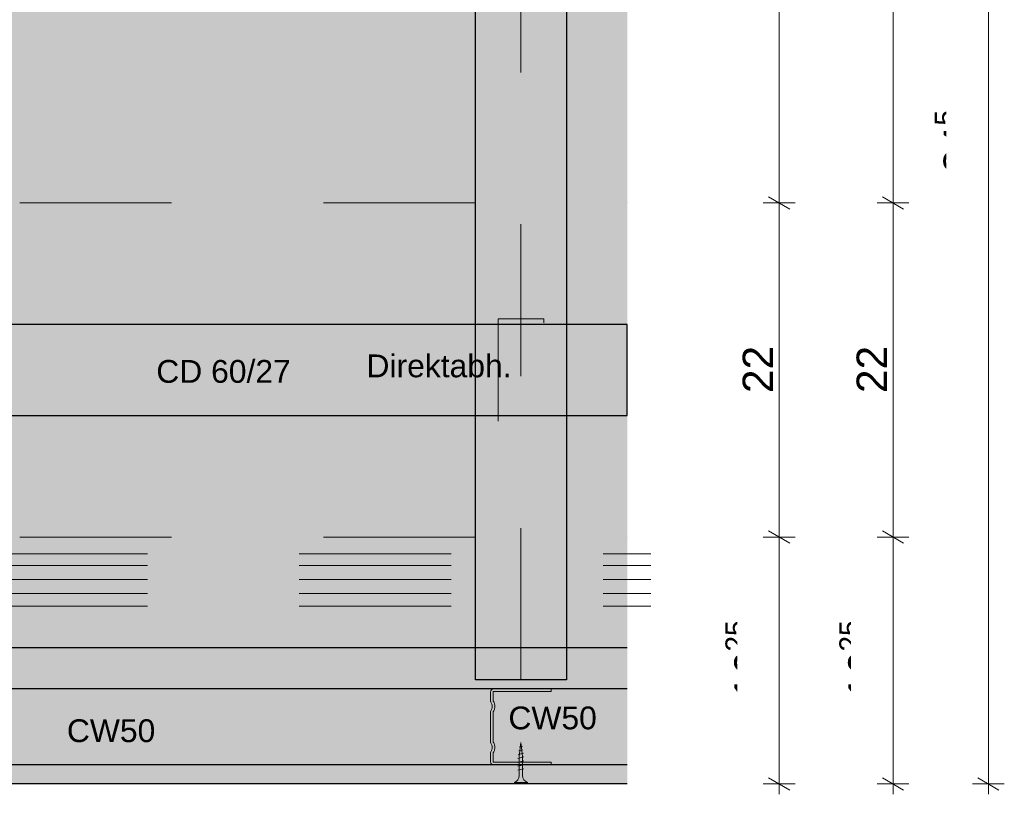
# Model space of a CAD drawing. Header units: metres. Extents: x -1.1 to 13.1, y -2.2 to 1.8.
# Tile 25 of 63: x 3.681 to 4.329, y -2.026 to -1.516. Entities that reach past the tile are written whole.
import ezdxf

# ---------------------------------------------------------------- set-up
doc = ezdxf.new("R2010")
doc.units = ezdxf.units.M
doc.header["$MEASUREMENT"] = 0
for name, pattern in [('Strichlinie eng', [0.023, 0.015, -0.008]), ('Untersicht', [0.02, 0.015, -0.005]), ('Wipeout_Contour', [1, 0, -1])]:
    doc.linetypes.add(name, pattern=pattern)
for name, color, linetype in [('152 - Bemaßung_ Beschriftung.Ausbau', 7, 'Continuous'), ('606 - Struktur.Wand Innen Ausbau', 7, 'Continuous'), ('608 - Struktur.Träger', 7, 'Continuous'), ('653 - Abdeckung.TB Verkofferung', 7, 'Continuous'), ('804 - HKLSE.Elektrik', 7, 'Continuous'), ('Neubau_653 - Abdeckung.TB Verkofferung', 7, 'Continuous'), ('Neubau_660 - Unterkonstruktion.Trockenbau', 7, 'Continuous')]:
    doc.layers.add(name, color=color, linetype=linetype)
doc.styles.add('ERSTELLTER_STIL_1', font='txt')
doc.dimstyles.new('ERSTELLTER_STIL__1', dxfattribs={"dimtxt": 0.02, "dimasz": 0.01064, "dimexe": 0.18, "dimexo": 0.0625, "dimgap": 0, "dimtad": 1, "dimzin": 0, "dimdsep": 46, "dimtxsty": 'ERSTELLTER_STIL_1', "dimblk": 'ARROWHEAD_2', "dimblk1": 'ARROWHEAD_2', "dimblk2": 'ARROWHEAD_2', "dimcen": 0.09, "dimse1": 1, "dimse2": 1, "dimclrd": 7, "dimclre": 7, "dimclrt": 7, "dimazin": 0, "dimtfac": 1, "dimtdec": 4, "dimtmove": 0, "dimatfit": 3, "dimfxl": 1, "dimtolj": 1, "dimtzin": 0, "dimarcsym": 0})

# ---------------------------------------------------------------- blocks, each defined once
blk = doc.blocks.new('*D186')
at = {"layer": '152 - Bemaßung_ Beschriftung.Ausbau', "color": 7, "linetype": 'Continuous', "lineweight": 9}
for p, q in [((4.17391, -1.85295), (4.18791, -1.86103)), ((4.19141, -1.85699), (4.17041, -1.85699)), ((4.18091, -2.01949), (4.18091, -1.85699)), ((4.17391, -2.01545), (4.18791, -2.02353)), ((4.19141, -2.01949), (4.17041, -2.01949)), ((4.18091, -2.02634), (4.18091, -2.01949))]:
    blk.add_line(p, q, dxfattribs=at)
at = {"layer": '152 - Bemaßung_ Beschriftung.Ausbau', "color": 7, "lineweight": 9, "insert": (4.17724, -1.96343), "char_height": 0.02, "attachment_point": 7, "rotation": 90, "style": 'ERSTELLTER_STIL_1'}
blk.add_mtext('\\A1;{\\pql;\\fArial|b0|i0|c0|p38;16\\fArial|b0|i0|c0|p38;\\A1{\\H.66x;\\S25^  ;}}', dxfattribs=at)
at = {"color": 254, "linetype": 'Wipeout_Contour', "lineweight": 0, "ltscale": 18.498627}
blk.add_wipeout([(4.18051, -1.96703), (4.18051, -1.90945), (4.15331, -1.90945), (4.15331, -1.96703)], dxfattribs=at).dxf.layer = '152 - Bemaßung_ Beschriftung.Ausbau'
blk = doc.blocks.new('ARROWHEAD_2')
at = {"color": 0, "linetype": 'Continuous', "lineweight": 0}
for p, q in [((-0.378, -0.655), (0.378, 0.655)), ((0, 0), (-1, 0))]:
    blk.add_line(p, q, dxfattribs=at)
blk = doc.blocks.new('*D187')
at = {"layer": '152 - Bemaßung_ Beschriftung.Ausbau', "color": 7, "linetype": 'Continuous', "lineweight": 9}
for p, q in [((4.17391, -1.63295), (4.18791, -1.64103)), ((4.19141, -1.63699), (4.17041, -1.63699)), ((4.18091, -1.85699), (4.18091, -1.63699)), ((4.17391, -1.85295), (4.18791, -1.86103)), ((4.19141, -1.85699), (4.17041, -1.85699))]:
    blk.add_line(p, q, dxfattribs=at)
at = {"color": 254, "linetype": 'Wipeout_Contour', "lineweight": 0, "ltscale": 18.189233}
blk.add_wipeout([(4.18051, -1.76577), (4.18051, -1.72821), (4.15331, -1.72821), (4.15331, -1.76577)], dxfattribs=at).dxf.layer = '152 - Bemaßung_ Beschriftung.Ausbau'
at = {"layer": '152 - Bemaßung_ Beschriftung.Ausbau', "color": 7, "lineweight": 9, "insert": (4.17691, -1.76217), "char_height": 0.02, "attachment_point": 7, "rotation": 90, "style": 'ERSTELLTER_STIL_1'}
blk.add_mtext('\\A1;{\\pql;\\fArial|b0|i0|c0|p38;22}', dxfattribs=at)
blk = doc.blocks.new('*D188')
at = {"layer": '152 - Bemaßung_ Beschriftung.Ausbau', "color": 7, "linetype": 'Continuous', "lineweight": 9}
for p, q in [((4.17391, -1.17045), (4.18791, -1.17853)), ((4.19141, -1.17449), (4.17041, -1.17449)), ((4.18091, -1.63699), (4.18091, -1.17449)), ((4.17391, -1.63295), (4.18791, -1.64103)), ((4.19141, -1.63699), (4.17041, -1.63699))]:
    blk.add_line(p, q, dxfattribs=at)
at = {"layer": '152 - Bemaßung_ Beschriftung.Ausbau', "color": 7, "lineweight": 9, "insert": (4.17724, -1.43093), "char_height": 0.02, "attachment_point": 7, "rotation": 90, "style": 'ERSTELLTER_STIL_1'}
blk.add_mtext('\\A1;{\\pql;\\fArial|b0|i0|c0|p38;46\\fArial|b0|i0|c0|p38;\\A1{\\H.66x;\\S25^  ;}}', dxfattribs=at)
at = {"color": 254, "linetype": 'Wipeout_Contour', "lineweight": 0, "ltscale": 17.710752}
blk.add_wipeout([(4.18051, -1.43453), (4.18051, -1.37695), (4.15331, -1.37695), (4.15331, -1.43453)], dxfattribs=at).dxf.layer = '152 - Bemaßung_ Beschriftung.Ausbau'
blk = doc.blocks.new('*D204')
at = {"layer": '152 - Bemaßung_ Beschriftung.Ausbau', "color": 7, "linetype": 'Continuous', "lineweight": 9}
for p, q in [((4.24891, -1.85295), (4.26291, -1.86103)), ((4.26641, -1.85699), (4.24541, -1.85699)), ((4.25591, -2.01949), (4.25591, -1.85699)), ((4.24891, -2.01545), (4.26291, -2.02353)), ((4.26641, -2.01949), (4.24541, -2.01949)), ((4.25591, -2.02634), (4.25591, -2.01949))]:
    blk.add_line(p, q, dxfattribs=at)
at = {"layer": '152 - Bemaßung_ Beschriftung.Ausbau', "color": 7, "lineweight": 9, "insert": (4.25224, -1.96343), "char_height": 0.02, "attachment_point": 7, "rotation": 90, "style": 'ERSTELLTER_STIL_1'}
blk.add_mtext('\\A1;{\\pql;\\fArial|b0|i0|c0|p38;16\\fArial|b0|i0|c0|p38;\\A1{\\H.66x;\\S25^  ;}}', dxfattribs=at)
at = {"color": 254, "linetype": 'Wipeout_Contour', "lineweight": 0, "ltscale": 18.76932}
blk.add_wipeout([(4.25551, -1.96703), (4.25551, -1.90945), (4.22831, -1.90945), (4.22831, -1.96703)], dxfattribs=at).dxf.layer = '152 - Bemaßung_ Beschriftung.Ausbau'
blk = doc.blocks.new('*D205')
at = {"layer": '152 - Bemaßung_ Beschriftung.Ausbau', "color": 7, "linetype": 'Continuous', "lineweight": 9}
for p, q in [((4.24891, -1.63295), (4.26291, -1.64103)), ((4.26641, -1.63699), (4.24541, -1.63699)), ((4.25591, -1.85699), (4.25591, -1.63699)), ((4.24891, -1.85295), (4.26291, -1.86103)), ((4.26641, -1.85699), (4.24541, -1.85699))]:
    blk.add_line(p, q, dxfattribs=at)
at = {"color": 254, "linetype": 'Wipeout_Contour', "lineweight": 0, "ltscale": 18.464473}
blk.add_wipeout([(4.25551, -1.76577), (4.25551, -1.72821), (4.22831, -1.72821), (4.22831, -1.76577)], dxfattribs=at).dxf.layer = '152 - Bemaßung_ Beschriftung.Ausbau'
at = {"layer": '152 - Bemaßung_ Beschriftung.Ausbau', "color": 7, "lineweight": 9, "insert": (4.25191, -1.76217), "char_height": 0.02, "attachment_point": 7, "rotation": 90, "style": 'ERSTELLTER_STIL_1'}
blk.add_mtext('\\A1;{\\pql;\\fArial|b0|i0|c0|p38;22}', dxfattribs=at)
blk = doc.blocks.new('*D206')
at = {"layer": '152 - Bemaßung_ Beschriftung.Ausbau', "color": 7, "linetype": 'Continuous', "lineweight": 9}
for p, q in [((4.26641, -1.25699), (4.24541, -1.25699)), ((4.24891, -1.25295), (4.26291, -1.26103)), ((4.25591, -1.63699), (4.25591, -1.25699)), ((4.24891, -1.63295), (4.26291, -1.64103)), ((4.26641, -1.63699), (4.24541, -1.63699))]:
    blk.add_line(p, q, dxfattribs=at)
at = {"color": 254, "linetype": 'Wipeout_Contour', "lineweight": 0, "ltscale": 18.044119}
blk.add_wipeout([(4.25551, -1.46577), (4.25551, -1.42821), (4.22831, -1.42821), (4.22831, -1.46577)], dxfattribs=at).dxf.layer = '152 - Bemaßung_ Beschriftung.Ausbau'
at = {"layer": '152 - Bemaßung_ Beschriftung.Ausbau', "color": 7, "lineweight": 9, "insert": (4.25191, -1.46217), "char_height": 0.02, "attachment_point": 7, "rotation": 90, "style": 'ERSTELLTER_STIL_1'}
blk.add_mtext('\\A1;{\\pql;\\fArial|b0|i0|c0|p38;38}', dxfattribs=at)
blk = doc.blocks.new('*D215')
at = {"layer": '152 - Bemaßung_ Beschriftung.Ausbau', "color": 7, "linetype": 'Continuous', "lineweight": 9}
for p, q in [((4.31167, -1.17045), (4.32567, -1.17853)), ((4.32917, -1.17449), (4.30817, -1.17449)), ((4.31867, -2.01949), (4.31867, -1.17449)), ((4.31167, -2.01545), (4.32567, -2.02353)), ((4.32917, -2.01949), (4.30817, -2.01949)), ((4.31867, -2.02634), (4.31867, -2.01949))]:
    blk.add_line(p, q, dxfattribs=at)
at = {"layer": '152 - Bemaßung_ Beschriftung.Ausbau', "color": 7, "lineweight": 9, "insert": (4.315, -1.61718), "char_height": 0.02, "attachment_point": 7, "rotation": 90, "style": 'ERSTELLTER_STIL_1'}
blk.add_mtext('\\A1;{\\pql;\\fArial|b0|i0|c0|p38;84\\fArial|b0|i0|c0|p38;\\A1{\\H.66x;\\S5^  ;}}', dxfattribs=at)
at = {"color": 254, "linetype": 'Wipeout_Contour', "lineweight": 0, "ltscale": 18.480057}
blk.add_wipeout([(4.31827, -1.62078), (4.31827, -1.5732), (4.29107, -1.5732), (4.29107, -1.62078)], dxfattribs=at).dxf.layer = '152 - Bemaßung_ Beschriftung.Ausbau'

msp = doc.modelspace()

# ---------------------------------------------------------------- linework, layer by layer
at = {"layer": '653 - Abdeckung.TB Verkofferung', "color": 1, "linetype": 'Continuous', "lineweight": 25, "flags": 128}
msp.add_lwpolyline([(3.98091, -1.17965), (4.04091, -1.17965), (4.04091, -1.95105), (3.98091, -1.95105)], close=True, dxfattribs=at)
at = {"layer": '653 - Abdeckung.TB Verkofferung', "color": 1, "linetype": 'Strichlinie eng', "lineweight": 18, "flags": 128}
msp.add_lwpolyline([(4.01091, -1.95105), (4.01091, -1.17965)], dxfattribs=at)
msp.add_lwpolyline([(3.99591, -1.78067), (3.99591, -1.71331), (4.02591, -1.71331), (4.02591, -1.78067)], close=True, dxfattribs=at)
at = {"layer": 'Neubau_660 - Unterkonstruktion.Trockenbau', "color": 1, "linetype": 'Continuous', "lineweight": 5}
for p, q in [((4.01186, -1.99484), (4.01006, -1.9951)), ((4.01291, -2.00169), (4.00891, -2.00269)), ((4.01256, -1.99931), (4.00912, -2.00013)), ((4.01219, -1.99709), (4.00959, -1.99761)), ((4.01291, -2.00429), (4.00891, -2.00529)), ((4.01291, -2.00689), (4.00891, -2.00789)), ((4.01291, -2.00949), (4.00891, -2.01049)), ((4.01516, -2.01849), (4.00666, -2.01849))]:
    msp.add_line(p, q, dxfattribs=at)
at = {"layer": 'Neubau_660 - Unterkonstruktion.Trockenbau', "color": 1, "linetype": 'Continuous', "lineweight": 5, "flags": 128}
for points in [[(4.03091, -2.00699), (3.99291, -2.00699, -0.414214), (3.99091, -2.00499), (3.99091, -1.99949, -0.156603), (3.99158, -1.99742, 0.156603), (3.99191, -1.99638), (3.99191, -1.9946, 0.156603), (3.99158, -1.99356, -0.156603), (3.99091, -1.99149), (3.99091, -1.97249, -0.156603), (3.99158, -1.97042, 0.156603), (3.99191, -1.96938), (3.99191, -1.9676, 0.156603), (3.99158, -1.96656, -0.156603), (3.99091, -1.96449), (3.99091, -1.95899, -0.414214), (3.99291, -1.95699), (4.03091, -1.95699), (4.03091, -1.95874), (3.99291, -1.95874, 0.414214), (3.99266, -1.95899), (3.99266, -1.96449, 0.156603), (3.993, -1.96554, -0.156603), (3.99366, -1.9676), (3.99366, -1.96938, -0.156603), (3.993, -1.97144, 0.156603), (3.99266, -1.97249), (3.99266, -1.99149, 0.156603), (3.993, -1.99254, -0.156603), (3.99366, -1.9946), (3.99366, -1.99638, -0.156603), (3.993, -1.99844, 0.156603), (3.99266, -1.99949), (3.99266, -2.00499, 0.414214), (3.99291, -2.00524), (4.03091, -2.00524)], [(4.00979, -2.00142), (4.00979, -2.01399, -0.304192), (4.00666, -2.01849), (4.00666, -2.01949), (4.01516, -2.01949), (4.01516, -2.01849, -0.304191), (4.01204, -2.01399), (4.01204, -2.00142), (4.01091, -1.99229)]]:
    msp.add_lwpolyline(points, format="xyb", close=True, dxfattribs=at)

# ---------------------------------------------------------------- texts
at = {"layer": '152 - Bemaßung_ Beschriftung.Ausbau', "color": 7, "linetype": 'Continuous', "lineweight": 9, "char_height": 0.015, "attachment_point": 7, "style": 'ERSTELLTER_STIL_1'}
for s, insert in [('\\A1;{\\pql;\\fArial|b0|i0|c0|p38;Direktabh.}', (3.90924, -1.75199)), ('\\A1;{\\pql;\\fArial|b0|i0|c0|p38;C\\fArial|b0|i0|c0|p38;D 60/27}', (3.77086, -1.75562)), ('\\A1;{\\pql;\\fArial|b0|i0|c0|p38;CW50}', (4.00268, -1.98376)), ('\\A1;{\\pql;\\fArial|b0|i0|c0|p38;CW50}', (3.71198, -1.99217))]:
    msp.add_mtext(s, dxfattribs=dict(at, insert=insert))

# ---------------------------------------------------------------- dimensions: what is measured, and where the dimension line sits
at = {"layer": '152 - Bemaßung_ Beschriftung.Ausbau', "color": 7, "linetype": 'Continuous', "lineweight": 9}
dim = msp.add_linear_dim(base=(4.18091, -1.85699), p1=(4.08091, -2.01949), p2=(4.08091, -1.85699), angle=90, dimstyle='ERSTELLTER_STIL__1', dxfattribs=at)
dim.commit()
dim.dimension.update_dxf_attribs({"geometry": '*D186', "text_midpoint": (4.16691, -1.91355), "dimtype": 160, "text_rotation": 90})

# ---------------------------------------------------------------- next in the draw order: dimensions: what is measured, and where the dimension line sits
dim = msp.add_linear_dim(base=(4.18091, -1.63699), p1=(4.08091, -1.85699), p2=(4.08091, -1.63699), angle=90, dimstyle='ERSTELLTER_STIL__1', dxfattribs=at)
dim.commit()
dim.dimension.update_dxf_attribs({"geometry": '*D187', "text_midpoint": (4.16691, -1.74692), "dimtype": 160, "text_rotation": 90})

# ---------------------------------------------------------------- next in the draw order: dimensions: what is measured, and where the dimension line sits
for base, p1, p2, picture, middle in [((4.18091, -1.17449), (4.08091, -1.63699), (4.08091, -1.17449), '*D188', (4.16691, -1.38105)), ((4.25591, -1.85699), (4.08091, -2.01949), (4.08091, -1.85699), '*D204', (4.24191, -1.91355))]:
    dim = msp.add_linear_dim(base=base, p1=p1, p2=p2, angle=90, dimstyle='ERSTELLTER_STIL__1', dxfattribs=at)
    dim.commit()
    dim.dimension.update_dxf_attribs({"geometry": picture, "text_midpoint": middle, "dimtype": 160, "text_rotation": 90})

# ---------------------------------------------------------------- next in the draw order: dimensions: what is measured, and where the dimension line sits
dim = msp.add_linear_dim(base=(4.25591, -1.63699), p1=(4.08091, -1.85699), p2=(4.08091, -1.63699), angle=90, dimstyle='ERSTELLTER_STIL__1', dxfattribs=at)
dim.commit()
dim.dimension.update_dxf_attribs({"geometry": '*D205', "text_midpoint": (4.24191, -1.74692), "dimtype": 160, "text_rotation": 90})

# ---------------------------------------------------------------- next in the draw order: dimensions: what is measured, and where the dimension line sits
dim = msp.add_linear_dim(base=(4.25591, -1.25699), p1=(4.08091, -1.63699), p2=(4.08091, -1.25699), angle=90, dimstyle='ERSTELLTER_STIL__1', dxfattribs=at)
dim.commit()
dim.dimension.update_dxf_attribs({"geometry": '*D206', "text_midpoint": (4.24191, -1.44692), "dimtype": 160, "text_rotation": 90})

# ---------------------------------------------------------------- next in the draw order: dimensions: what is measured, and where the dimension line sits
dim = msp.add_linear_dim(base=(4.31867147, -1.17448999), p1=(4.08091208, -2.01948998), p2=(4.08091208, -1.17448999), angle=90, dimstyle='ERSTELLTER_STIL__1', dxfattribs=at)
dim.commit()
dim.dimension.update_dxf_attribs({"geometry": '*D215', "text_midpoint": (4.30467147, -1.57491674), "dimtype": 160, "text_rotation": 90})

# ---------------------------------------------------------------- next in the draw order: hatches: boundary and pattern name
at = {"layer": '606 - Struktur.Wand Innen Ausbau', "linetype": 'Continuous', "lineweight": 5}
h = msp.add_hatch(dxfattribs=at)
h.set_pattern_fill('Gips_0003', style=0, pattern_type=2)
h.set_pattern_definition([(45, (0, 0), (-0.003535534, 0.003535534), [0, -0.005])])
h.paths.add_polyline_path([(2.99591, -2.01949), (4.08091, -2.01949), (4.08091, -2.00699), (2.99591, -2.00699)])
at = {"layer": '653 - Abdeckung.TB Verkofferung', "linetype": 'Continuous', "lineweight": 0, "true_color": 0x2f2f2f}
for points in [[(3.08091, -1.25699), (4.08091, -1.25699), (4.08091, -1.63699), (3.08091, -1.63699)], [(2.99591, -2.01949), (4.08091, -2.01949), (4.08091, -1.85699), (2.99591, -1.85699)]]:
    msp.add_hatch(color=250, dxfattribs=at).paths.add_polyline_path(points)
at = {"layer": '653 - Abdeckung.TB Verkofferung', "linetype": 'Continuous', "lineweight": 0, "true_color": 0x5f5f5f}
msp.add_hatch(color=251, dxfattribs=at).paths.add_polyline_path([(2.88091, -1.63699), (4.08091, -1.63699), (4.08091, -1.85699), (2.88091, -1.85699)])

# ---------------------------------------------------------------- next in the draw order: linework, layer by layer
at = {"layer": '608 - Struktur.Träger', "color": 7, "linetype": 'Untersicht', "lineweight": 13}
for p, q in [((2.88091, -1.63699), (4.08091, -1.63699)), ((2.88091, -1.85699), (4.08091, -1.85699))]:
    msp.add_line(p, q, dxfattribs=at)
at = {"layer": '653 - Abdeckung.TB Verkofferung', "color": 1, "linetype": 'Continuous', "lineweight": 25, "flags": 128}
msp.add_lwpolyline([(4.08091, -1.77699), (4.08091, -1.71699), (3.12016, -1.71699), (3.12016, -1.77699)], close=True, dxfattribs=at)
at = {"layer": '804 - HKLSE.Elektrik', "color": 92, "linetype": 'Strichlinie eng', "lineweight": 18, "true_color": 0x00be00, "flags": 128}
for points in [[(2.86497, -1.86793), (4.09641, -1.86793)], [(2.86497, -1.87578), (4.09641, -1.87578)], [(2.86497, -1.88494), (4.09641, -1.88494)], [(2.86497, -1.89411), (4.09641, -1.89411)], [(2.86497, -1.9024), (4.09641, -1.9024)]]:
    msp.add_lwpolyline(points, dxfattribs=at)
at = {"layer": 'Neubau_653 - Abdeckung.TB Verkofferung', "color": 1, "linetype": 'Continuous', "lineweight": 25}
for p, q in [((4.08091, -1.92999), (2.98591, -1.92999)), ((4.08091, -1.95699), (2.98591, -1.95699)), ((4.08091, -2.00699), (2.99591, -2.00699)), ((4.08091, -2.01949), (2.99591, -2.01949))]:
    msp.add_line(p, q, dxfattribs=at)
at = {"layer": 'Neubau_653 - Abdeckung.TB Verkofferung', "color": 1, "linetype": 'Strichlinie eng', "lineweight": 9}
msp.add_line((2.99591, -2.01949), (4.08091, -2.01949), dxfattribs=at)

doc.saveas('drawing.dxf')
